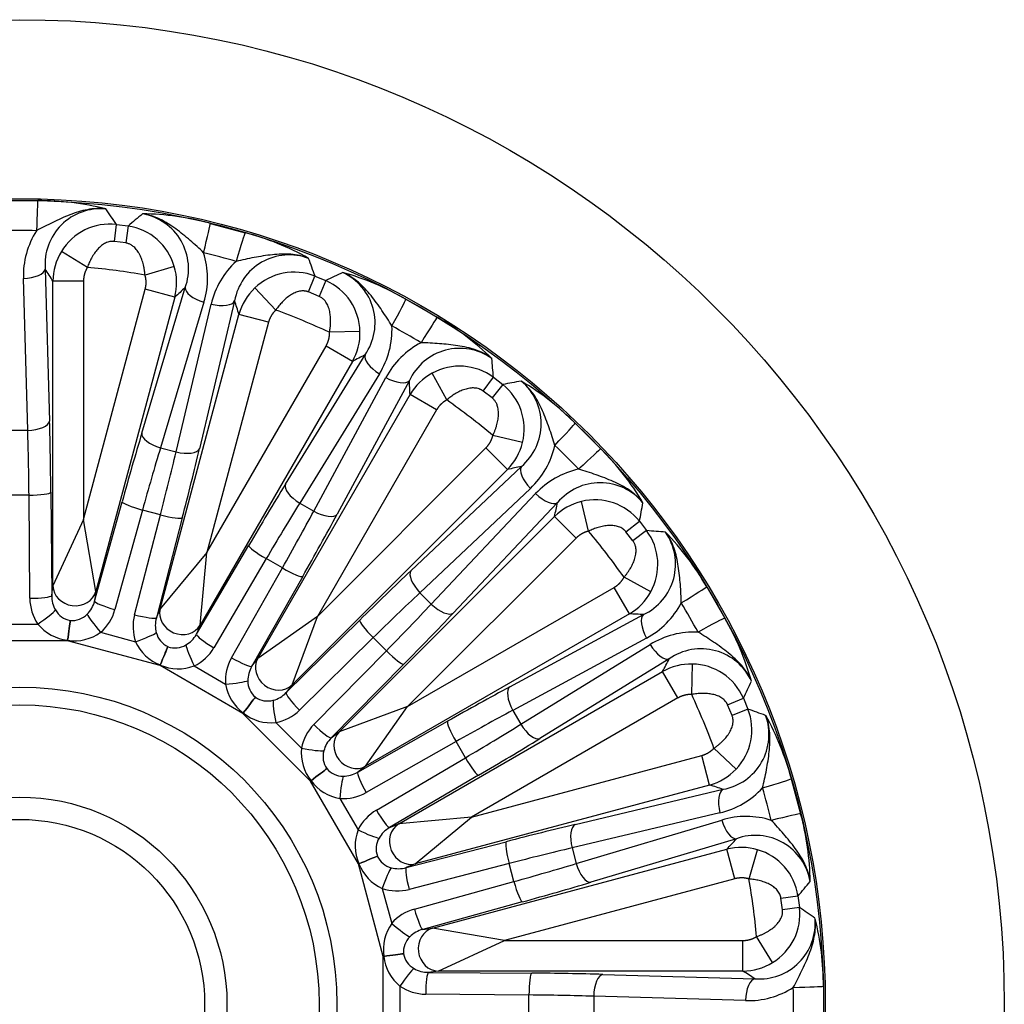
# Model space of a CAD drawing. Header units: millimetres. Extents: x 0 to 2285, y 0 to 1615.
# Tile 13 of 15: x 1617 to 1842, y 1082 to 1307. Entities that reach past the tile are written whole.
import ezdxf

# ---------------------------------------------------------------- set-up
doc = ezdxf.new("R2010")
doc.units = ezdxf.units.MM
doc.header["$LTSCALE"] = 7.692308
doc.layers.add('CAP450C', color=7, linetype='Continuous')
doc.layers.add('Default', color=7, linetype='Continuous')

# ---------------------------------------------------------------- blocks, each defined once
blk = doc.blocks.new('SE2')
at = {"layer": 'CAP450C', "color": 7, "linetype": 'Continuous'}
for p, q in [((1612.58, 1265.89), (1620.81, 1265.89)), ((1638.33, 1256.55), (1638.81, 1260.43)), ((1638.81, 1260.43), (1641.47, 1260.09)), ((1641.47, 1260.09), (1640.93, 1256.21)), ((1660.26, 1260.69), (1668.21, 1258.56)), ((1640.93, 1256.21), (1638.33, 1256.55)), ((1632.16, 1250.63), (1626.22, 1254.25)), ((1622.54, 1250.23), (1623.53, 1215.51)), ((1652.02, 1250.86), (1645.34, 1248.89)), ((1618.54, 1213.4), (1617.55, 1248.11)), ((1624.3, 1177.85), (1624.3, 1247.49)), ((1631.28, 1247.49), (1624.3, 1247.49)), ((1631.28, 1247.49), (1631.28, 1193.02)), ((1682.71, 1245.01), (1684.18, 1248.64)), ((1684.18, 1248.64), (1686.65, 1247.62)), ((1686.65, 1247.62), (1685.13, 1244.01)), ((1631.28, 1193.02), (1645.38, 1245.63)), ((1644.59, 1212.74), (1654.54, 1246.01)), ((1652.13, 1243.83), (1645.38, 1245.63)), ((1675.22, 1240.88), (1670.42, 1245.93)), ((1685.13, 1244.01), (1682.71, 1245.01)), ((1652.13, 1243.83), (1634.11, 1176.56)), ((1658.81, 1242.68), (1648.87, 1209.41)), ((1652.43, 1208.45), (1660.46, 1242.24)), ((1665.82, 1242.99), (1657.8, 1209.2)), ((1704.96, 1243.34), (1712.09, 1239.22)), ((1648.79, 1172.63), (1666.81, 1239.89)), ((1673.56, 1238.09), (1666.81, 1239.89)), ((1673.56, 1238.09), (1659.46, 1185.47)), ((1694.46, 1235.97), (1687.5, 1235.8)), ((1659.46, 1185.47), (1686.7, 1232.64)), ((1692.75, 1229.15), (1686.7, 1232.64)), ((1692.75, 1229.15), (1657.93, 1168.84)), ((1677.42, 1201.08), (1695.64, 1230.64)), ((1698.9, 1226.31), (1680.69, 1196.75)), ((1714.29, 1220.33), (1710.96, 1226.45)), ((1683.88, 1194.91), (1700.38, 1225.46)), ((1705.76, 1224.8), (1689.26, 1194.24)), ((1722.59, 1222.38), (1724.95, 1225.51)), ((1724.95, 1225.51), (1727.07, 1223.87)), ((1724.67, 1220.79), (1722.59, 1222.38)), ((1727.07, 1223.87), (1724.67, 1220.79)), ((1671.09, 1161.24), (1705.91, 1221.55)), ((1711.96, 1218.06), (1705.91, 1221.55)), ((1711.96, 1218.06), (1684.72, 1170.88)), ((1743.65, 1215.01), (1749.47, 1209.19)), ((1614.86, 1213.4), (1618.54, 1213.4)), ((1731.6, 1210.6), (1724.84, 1212.24)), ((1648.87, 1209.41), (1652.43, 1208.45)), ((1684.72, 1170.88), (1723.24, 1209.4)), ((1728.18, 1204.46), (1723.24, 1209.4)), ((1728.18, 1204.46), (1678.94, 1155.22)), ((1706.11, 1181.31), (1731.36, 1205.15)), ((1733.39, 1200.13), (1708.15, 1176.29)), ((1618.83, 1198.6), (1614.57, 1198.6)), ((1619.02, 1175.01), (1618.83, 1198.6)), ((1623.82, 1199.23), (1624.01, 1175.64)), ((1633.82, 1174.35), (1640.1, 1197.09)), ((1710.75, 1173.68), (1734.6, 1198.93)), ((1746.71, 1190.37), (1745.07, 1197.14)), ((1644.76, 1195.18), (1638.47, 1172.44)), ((1648.88, 1194.08), (1644.76, 1195.18)), ((1680.69, 1196.75), (1683.88, 1194.91)), ((1739.62, 1196.89), (1715.78, 1171.65)), ((1631.28, 1193.02), (1624.3, 1177.85)), ((1634.11, 1176.56), (1631.28, 1193.02)), ((1642.95, 1171.24), (1648.88, 1194.08)), ((1653.86, 1193.4), (1647.93, 1170.57)), ((1689.69, 1144.47), (1738.93, 1193.72)), ((1743.87, 1188.78), (1738.93, 1193.72)), ((1755.25, 1190.2), (1758.34, 1192.61)), ((1758.34, 1192.61), (1759.97, 1190.48)), ((1759.97, 1190.48), (1756.85, 1188.12)), ((1743.87, 1188.78), (1705.35, 1150.26)), ((1756.85, 1188.12), (1755.25, 1190.2)), ((1657.08, 1166.78), (1669.03, 1187.12)), ((1659.46, 1185.47), (1648.79, 1172.63)), ((1657.93, 1168.84), (1659.46, 1185.47)), ((1673.04, 1184.07), (1661.08, 1163.73)), ((1676.73, 1181.94), (1673.04, 1184.07)), ((1665.09, 1161.42), (1676.73, 1181.94)), ((1681.37, 1180), (1669.73, 1159.47)), ((1760.91, 1176.49), (1754.8, 1179.82)), ((1624.01, 1175.64), (1624.3, 1177.85)), ((1705.35, 1150.26), (1752.52, 1177.49)), ((1756.02, 1171.44), (1752.52, 1177.49)), ((1773.69, 1177.62), (1777.8, 1170.5)), ((1634.11, 1176.56), (1633.82, 1174.35)), ((1708.15, 1176.29), (1710.75, 1173.68)), ((1647.93, 1170.57), (1648.79, 1172.63)), ((1684.72, 1170.88), (1671.09, 1161.24)), ((1677.58, 1153.45), (1694.39, 1170)), ((1678.94, 1155.22), (1684.72, 1170.88)), ((1756.02, 1171.44), (1695.71, 1136.62)), ((1728.71, 1154.79), (1759.26, 1171.29)), ((1612.56, 1169.13), (1620.84, 1169.13)), ((1628.24, 1169.94), (1628.25, 1169.94)), ((1657.93, 1168.84), (1657.08, 1166.78)), ((1635.19, 1167.24), (1643.19, 1165.1)), ((1697.47, 1166.02), (1680.66, 1149.47)), ((1700.49, 1163.01), (1697.47, 1166.02)), ((1759.93, 1165.91), (1729.37, 1149.41)), ((1627.64, 1165.32), (1605.76, 1165.32)), ((1627.64, 1165.32), (1627.65, 1165.44)), ((1627.66, 1165.44), (1627.64, 1165.32)), ((1648.77, 1159.66), (1627.64, 1165.32)), ((1627.66, 1165.44), (1627.65, 1165.44)), ((1650.55, 1163.97), (1650.56, 1163.96)), ((1731.21, 1146.22), (1760.78, 1164.44)), ((1669.73, 1159.47), (1671.09, 1161.24)), ((1683.94, 1146.2), (1700.49, 1163.01)), ((1765.11, 1161.17), (1735.54, 1142.96)), ((1648.77, 1159.66), (1648.81, 1159.77)), ((1648.82, 1159.76), (1648.77, 1159.66)), ((1667.72, 1148.72), (1648.77, 1159.66)), ((1648.82, 1159.76), (1648.81, 1159.77)), ((1656.56, 1159.56), (1663.74, 1155.41)), ((1704.47, 1159.93), (1687.91, 1143.12)), ((1770.26, 1153.04), (1770.43, 1160)), ((1703.31, 1123.46), (1763.62, 1158.28)), ((1767.11, 1152.23), (1763.62, 1158.28)), ((1678.94, 1155.22), (1677.58, 1153.45)), ((1670.55, 1152.42), (1670.56, 1152.42)), ((1767.11, 1152.23), (1719.93, 1124.99)), ((1778.47, 1150.66), (1782.08, 1152.19)), ((1782.08, 1152.19), (1783.11, 1149.71)), ((1705.35, 1150.26), (1689.69, 1144.47)), ((1695.71, 1136.62), (1705.35, 1150.26)), ((1779.48, 1148.24), (1778.47, 1150.66)), ((1667.72, 1148.72), (1667.78, 1148.82)), ((1667.79, 1148.81), (1667.72, 1148.72)), ((1683.19, 1133.25), (1667.72, 1148.72)), ((1667.79, 1148.81), (1667.78, 1148.82)), ((1729.37, 1149.41), (1731.21, 1146.22)), ((1783.11, 1149.71), (1779.48, 1148.24)), ((1675.21, 1146.61), (1681.07, 1140.75)), ((1693.94, 1135.26), (1714.46, 1146.9)), ((1687.91, 1143.12), (1689.69, 1144.47)), ((1716.41, 1142.26), (1695.88, 1130.63)), ((1718.54, 1138.57), (1716.41, 1142.26)), ((1780.39, 1135.95), (1775.35, 1140.75)), ((1698.2, 1126.61), (1718.54, 1138.57)), ((1719.93, 1124.99), (1772.55, 1139.09)), ((1774.36, 1132.34), (1772.55, 1139.09)), ((1695.71, 1136.62), (1693.94, 1135.26)), ((1686.88, 1136.09), (1686.89, 1136.09)), ((1721.58, 1134.57), (1701.24, 1122.61)), ((1683.19, 1133.25), (1683.28, 1133.33)), ((1683.28, 1133.32), (1683.19, 1133.25)), ((1694.13, 1114.31), (1683.19, 1133.25)), ((1683.28, 1133.32), (1683.28, 1133.33)), ((1774.36, 1132.34), (1707.1, 1114.32)), ((1793.03, 1133.74), (1795.16, 1125.79)), ((1743.67, 1123.33), (1777.46, 1131.36)), ((1689.88, 1129.27), (1694.03, 1122.09)), ((1776.71, 1125.99), (1742.92, 1117.96)), ((1701.24, 1122.61), (1703.31, 1123.46)), ((1719.93, 1124.99), (1703.31, 1123.46)), ((1707.1, 1114.32), (1719.93, 1124.99)), ((1743.87, 1114.4), (1777.15, 1124.34)), ((1705.03, 1113.47), (1727.87, 1119.39)), ((1780.48, 1120.07), (1747.21, 1110.13)), ((1698.43, 1116.09), (1698.43, 1116.08)), ((1711.03, 1099.64), (1778.29, 1117.67)), ((1742.92, 1117.96), (1743.87, 1114.4)), ((1780.1, 1110.92), (1778.29, 1117.67)), ((1783.36, 1110.88), (1785.32, 1117.56)), ((1694.13, 1114.31), (1694.23, 1114.35)), ((1694.23, 1114.34), (1694.13, 1114.31)), ((1699.79, 1093.17), (1694.13, 1114.31)), ((1694.23, 1114.34), (1694.23, 1114.35)), ((1707.1, 1114.32), (1705.03, 1113.47)), ((1728.55, 1114.41), (1705.71, 1108.48)), ((1729.65, 1110.29), (1728.55, 1114.41)), ((1706.91, 1104.01), (1729.65, 1110.29)), ((1780.1, 1110.92), (1727.48, 1096.82)), ((1699.56, 1108.73), (1701.71, 1100.72)), ((1731.56, 1105.64), (1708.81, 1099.35)), ((1790.67, 1106.46), (1794.55, 1107)), ((1791.01, 1103.86), (1790.67, 1106.46)), ((1794.55, 1107), (1794.9, 1104.34)), ((1794.9, 1104.34), (1791.01, 1103.86)), ((1708.81, 1099.35), (1711.03, 1099.64)), ((1727.48, 1096.82), (1711.03, 1099.64)), ((1712.32, 1089.83), (1727.48, 1096.82)), ((1727.48, 1096.82), (1781.96, 1096.82)), ((1781.96, 1089.83), (1781.96, 1096.82)), ((1788.72, 1091.76), (1785.09, 1097.7)), ((1704.41, 1093.78), (1704.41, 1093.78)), ((1699.79, 1093.17), (1699.9, 1093.19)), ((1699.9, 1093.18), (1699.79, 1093.17)), ((1699.79, 1071.29), (1699.79, 1093.17)), ((1699.9, 1093.18), (1699.9, 1093.19)), ((1712.32, 1089.83), (1710.11, 1089.54)), ((1710.11, 1089.54), (1733.7, 1089.36)), ((1781.96, 1089.83), (1712.32, 1089.83)), ((1749.98, 1089.07), (1784.69, 1088.08)), ((1703.59, 1086.38), (1703.59, 1078.09)), ((1733.06, 1084.36), (1709.47, 1084.55)), ((1800.35, 1086.35), (1800.35, 1078.12)), ((1733.06, 1080.1), (1733.06, 1084.36)), ((1747.87, 1084.08), (1747.87, 1080.39)), ((1782.58, 1083.09), (1747.87, 1084.08))]:
    blk.add_line(p, q, dxfattribs=at)
for radius in [225, 184.1, 183.72, 72.5, 68.42, 47.36, 42.26]:
    blk.add_circle((1616.7, 1082.23), radius, dxfattribs=at)
for centre, radius, start, end in [((1621.13, 1204.41), 61.48, 75.6677, 90.294), ((1635.17, 1251.35), 12.68, 84.6913, 185.0656), ((872.9, 730.28), 931.5, 34.6907, 34.95584), ((2244.04, 549.79), 931.46, 130.04415, 130.30931), ((1642.56, 1250.33), 12.73, 340.2104, 80.0327), ((1644.04, 1201.4), 61.48, 74.706, 89.3323), ((1637.32, 1247.56), 12.96, 83.4078, 148.8918), ((1639.56, 1247.25), 12.97, 16.1316, 81.5688), ((1616.7, 1094.32), 164.73, 88.6619, 91.3381), ((1636.55, 1248.75), 19.01, 147.3417, 181.9231), ((1652.6, 1199.1), 61.48, 60.6677, 75.294), ((1637.3, 1247.45), 13, 148.4328, 179.8179), ((1640.62, 1248.21), 19.01, 343.0769, 17.6583), ((1619.83, 1093.91), 164.73, 73.6619, 76.3381), ((1678.31, 1240.8), 12.68, 69.6913, 170.0656), ((1678.97, 1237.94), 19.01, 132.3417, 166.9231), ((807.19, 934.79), 931.46, 19.69069, 19.95585), ((979.58, 835.78), 764.96, 32.56224, 32.8057), ((1616.7, 1082.23), 169.1, 80.2472, 84.7528), ((1639.57, 1247.15), 13, 345.1821, 16.5672), ((1679.41, 1236.59), 12.96, 68.4078, 133.8918), ((2084.85, 405.57), 931.46, 115.04415, 115.30931), ((1685.18, 1237.91), 12.73, 325.2104, 65.0327), ((1673.95, 1190.26), 61.48, 59.706, 74.3323), ((1681.49, 1235.71), 12.97, 1.1316, 66.5688), ((2168.32, 679.28), 764.96, 132.1943, 132.43776), ((1679.36, 1236.49), 13, 133.4328, 164.8179), ((937.51, 1009.07), 764.96, 17.56224, 17.8057), ((1616.7, 1082.23), 169.1, 65.2472, 69.7528), ((1681.63, 1185.83), 61.48, 45.6677, 60.294), ((1681.47, 1235.61), 13, 330.1821, 1.5672), ((1682.77, 1236.37), 19.01, 328.0769, 2.6583), ((1622.74, 1092.7), 164.73, 58.6619, 61.3381), ((1717.15, 1216.51), 19.01, 117.3417, 151.9231), ((1717.26, 1219.45), 12.68, 54.6913, 155.0656), ((2045.23, 550.24), 764.96, 117.1943, 117.43776), ((796.61, 1149.33), 931.46, 4.69069, 4.95585), ((1717.14, 1215.02), 13, 118.4328, 149.8179), ((1717.22, 1215.1), 12.96, 53.4078, 118.8918), ((941.71, 1187.35), 764.96, 2.56224, 2.8057), ((1893.78, 307.41), 931.5, 100.04416, 100.3093), ((1723.14, 1214.88), 12.73, 310.2104, 50.0327), ((1699.96, 1171.76), 61.48, 44.706, 59.3323), ((1719.01, 1213.71), 12.97, 346.1316, 51.5688), ((1616.7, 1082.23), 169.1, 50.2472, 54.7528), ((1718.96, 1213.62), 13, 315.1821, 346.5672), ((1720.41, 1214.02), 19.01, 313.0769, 347.6583), ((1625.25, 1090.78), 164.73, 43.6619, 46.3381), ((1706.23, 1165.49), 61.48, 30.6677, 45.294), ((1892.94, 457.45), 764.96, 102.1943, 102.43776), ((1748.48, 1185.94), 19.01, 102.3417, 136.9231), ((1749.34, 1188.75), 12.68, 39.6913, 140.0656), ((1748.09, 1184.49), 13, 103.4328, 134.8179), ((1748.18, 1184.55), 12.96, 38.4078, 103.8918), ((991.92, 1358.47), 764.96, 347.56224, 347.8057), ((841.92, 1359.3), 931.46, 349.69069, 349.95585), ((1616.7, 1082.23), 169.1, 35.2472, 39.7528), ((1683.8, 262.1), 931.5, 85.04416, 85.3093), ((1749.55, 1182.75), 12.97, 331.1316, 36.5688), ((1753.84, 1182.81), 12.73, 295.2104, 35.0327), ((1720.29, 1147.16), 61.48, 29.706, 44.3323), ((1749.48, 1182.68), 13, 300.1821, 331.5672), ((1629.06, 1174.66), 4.78, 208.889, 260.1517), ((1750.98, 1182.68), 19.01, 298.0769, 332.6583), ((1627.17, 1088.28), 164.73, 28.6619, 31.3381), ((1628.66, 1174.75), 4.83, 265.1001, 315.8591), ((1721.82, 407.25), 764.96, 87.1943, 87.43776), ((1724.72, 1139.49), 61.48, 15.6677, 30.294), ((1628.76, 1175.6), 10.22, 219.2713, 263.7625), ((1629.23, 1175.5), 10.19, 261.1507, 305.8155), ((1652.56, 1168.31), 4.78, 193.889, 245.1517), ((1770.83, 1148.3), 19.01, 87.3417, 121.9231), ((1652.51, 1169.3), 10.22, 204.2713, 248.7625), ((1652.2, 1168.5), 4.83, 250.1001, 300.8591), ((1772.39, 1150.79), 12.68, 24.6913, 125.0656), ((1084.71, 1510.76), 764.96, 332.56224, 332.8057), ((1652.94, 1169.08), 10.19, 246.1507, 290.8155), ((1770.08, 1147), 13, 88.4328, 119.8179), ((1770.18, 1147.04), 12.96, 23.4078, 88.8918), ((1673.83, 1157.06), 10.22, 189.2713, 233.7625), ((1673.62, 1156.09), 4.78, 178.889, 230.1517), ((940.03, 1550.39), 931.46, 334.69069, 334.95585), ((1673.32, 1156.38), 4.83, 235.1001, 285.8591), ((1616.7, 1082.23), 169.1, 20.2472, 24.7528), ((1674.18, 1156.74), 10.19, 231.1507, 275.8155), ((1775.2, 1143.89), 12.73, 280.2104, 20.0327), ((1771.04, 1144.94), 12.97, 316.1316, 21.5688), ((1469.24, 272.68), 931.5, 70.04416, 70.3093), ((1733.57, 1118.13), 61.48, 14.706, 29.3323), ((1691.25, 1139.73), 10.22, 174.2713, 218.7625), ((1690.79, 1138.85), 4.78, 163.889, 215.1517), ((1690.58, 1139.2), 4.83, 220.1001, 270.8591), ((1770.96, 1144.89), 13, 285.1821, 316.5672), ((1691.51, 1139.33), 10.19, 216.1507, 260.8155), ((1543.54, 403.04), 764.96, 72.1943, 72.43776), ((1772.4, 1144.51), 19.01, 283.0769, 317.6583), ((1628.37, 1085.36), 164.73, 13.6619, 16.3381), ((1782.68, 1106.16), 19.01, 72.3417, 106.9231), ((1735.86, 1109.58), 61.48, 0.6677, 15.294), ((1703.59, 1118.47), 10.22, 159.2713, 203.7625), ((1784.83, 1108.16), 12.68, 9.6913, 110.0656), ((1702.92, 1117.74), 4.78, 148.889, 200.1517), ((1213.74, 1633.85), 764.96, 317.56224, 317.8057), ((1702.8, 1118.13), 4.83, 205.1001, 255.8591), ((1781.62, 1105.1), 13, 73.4328, 104.8179), ((1781.73, 1105.1), 12.96, 8.4078, 73.8918), ((1703.73, 1118.02), 10.19, 201.1507, 245.8155), ((1616.7, 1082.23), 169.1, 5.2472, 9.7528), ((1084.26, 1709.57), 931.46, 319.69069, 319.95585), ((1782.01, 1102.86), 12.97, 301.1316, 6.5688), ((1264.74, 338.43), 931.5, 55.04416, 55.3093), ((1710.01, 1094.75), 10.22, 144.2713, 188.7625), ((1785.76, 1100.76), 12.73, 265.2104, 5.0327), ((1738.88, 1086.66), 61.48, 359.706, 14.3323), ((1709.17, 1094.21), 4.78, 133.889, 185.1517), ((1709.16, 1094.62), 4.83, 190.1001, 240.8591), ((1710.03, 1094.27), 10.19, 186.1507, 230.8155), ((1781.92, 1102.83), 13, 270.1821, 301.5672), ((1370.24, 445.12), 764.96, 57.1943, 57.43776), ((1783.22, 1102.09), 19.01, 268.0769, 302.6583), ((1628.79, 1082.23), 164.73, 358.6619, 1.3381)]:
    blk.add_arc(centre, radius, start, end, dxfattribs=at)
for centre, major_axis, ratio, start_param, end_param in [((1620.55, 1253.93), (0.28, 12), 0.010897, 0.087272, 1.134296), ((1657.42, 1249.08), (2.83, 11.66), 0.010897, -1.134296, -0.087272), ((1664.86, 1247.09), (3.38, 11.52), 0.010897, 0.087272, 1.134296), ((1617.55, 1250.23), (-5, -0.14), 0.422744, 1.558731, 3.074178), ((1659.36, 1244.72), (4.79, -1.43), 0.422744, 3.209008, 4.724455), ((1661, 1244.28), (-4.86, 1.16), 0.422744, 1.558731, 3.074178), ((1699.22, 1232.85), (5.76, 10.53), 0.010897, -1.134296, -0.087272), ((1705.88, 1229.01), (6.24, 10.25), 0.010897, 0.087272, 1.134296), ((1699.96, 1228.15), (4.26, -2.62), 0.422744, 3.209008, 4.724455), ((1701.43, 1227.29), (-4.4, 2.38), 0.422744, 1.558731, 3.074178), ((1618.54, 1215.51), (-5, -0.14), 0.422744, 1.558731, 3.074178), ((1620.48, 1192.26), (0, 55), 0.061163, -1.443609, -1.134169), ((1735.39, 1206.36), (8.28, 8.68), 0.010897, -1.134296, -0.087272), ((1615.49, 1192.26), (0, 50), 0.067279, -1.443609, -1.134169), ((1641.52, 1189.49), (14.24, 53.13), 0.061163, 1.134169, 1.443609), ((1649.42, 1211.45), (4.79, -1.43), 0.422744, 3.209008, 4.724455), ((1646.34, 1188.2), (12.94, 48.3), 0.067279, 1.134169, 1.443609), ((1644.01, 1188.82), (12.94, 48.3), 0.067279, -1.443609, -1.134169), ((1652.98, 1210.5), (-4.86, 1.16), 0.422744, 1.558731, 3.074178), ((1648.83, 1187.53), (14.24, 53.13), 0.061163, -1.443609, -1.134169), ((1740.83, 1200.92), (8.68, 8.28), 0.010897, 0.087272, 1.134296), ((1734.89, 1201.63), (3.43, -3.63), 0.422744, 3.209008, 4.724455), ((1668.43, 1179.41), (27.5, 47.63), 0.061163, 1.134169, 1.443609), ((1681.74, 1198.58), (4.26, -2.62), 0.422744, 3.209008, 4.724455), ((1618.83, 1199.23), (-5, -0.04), 0.126841, 1.569804, 3.080008), ((1644.92, 1195.8), (4.82, -1.33), 0.126841, 3.203177, 4.713381), ((1736.09, 1200.42), (-3.63, 3.43), 0.422744, 1.558731, 3.074178), ((1672.75, 1176.91), (25, 43.3), 0.067279, 1.134169, 1.443609), ((1670.67, 1178.12), (25, 43.3), 0.067279, -1.443609, -1.134169), ((1684.94, 1196.74), (-4.4, 2.38), 0.422744, 1.558731, 3.074178), ((1649.04, 1194.69), (-4.84, 1.26), 0.126841, 1.569804, 3.080008), ((1674.99, 1175.62), (27.5, 47.63), 0.061163, -1.443609, -1.134169), ((1673.35, 1184.62), (4.31, -2.53), 0.126841, 3.203177, 4.713381), ((1677.04, 1182.49), (-4.35, 2.47), 0.126841, 1.569804, 3.080008), ((1691.82, 1162.71), (38.89, 38.89), 0.061163, 1.134169, 1.443609), ((1709.64, 1177.78), (3.43, -3.63), 0.422744, 3.209008, 4.724455), ((1629.29, 1177.85), (4.96, -0.65), 0.905516, 3.28597, 6.138808), ((1763.47, 1171.42), (10.25, 6.24), 0.010897, -1.134296, -0.087272), ((1619.02, 1175.64), (-5, -0.04), 0.126841, 1.569804, 3.080008), ((1629.03, 1175.27), (-2.23, -10.19), 0.958713, 4.944743, 5.550513), ((1629.03, 1175.91), (-0.99, -5.81), 0.84748, 4.901234, 5.507005), ((1695.35, 1159.18), (35.36, 35.36), 0.067279, 1.134169, 1.443609), ((1620.84, 1169.76), (-4.12, -2.83), 0.104827, 1.498918, 2.846451), ((1629.03, 1175.91), (-0.55, -5.87), 0.84748, 0.77618, 1.381951), ((1638.64, 1173.06), (4.82, -1.33), 0.126841, 3.203177, 4.713381), ((1628.87, 1175.29), (-0.49, -10.42), 0.958713, 0.732672, 1.338443), ((1653.61, 1171.34), (4.62, -1.91), 0.905516, 3.28597, 6.138808), ((1693.64, 1160.88), (35.36, 35.36), 0.067279, -1.443609, -1.134169), ((1712.25, 1175.17), (-3.63, 3.43), 0.422744, 1.558731, 3.074178), ((1635.35, 1167.85), (3.25, -3.8), 0.104827, 3.436735, 4.784267), ((1652.69, 1168.91), (-4.79, -9.26), 0.958713, 4.944743, 5.550513), ((1643.11, 1171.86), (-4.84, 1.26), 0.126841, 1.569804, 3.080008), ((1652.86, 1169.52), (-2.46, -5.36), 0.84748, 4.901234, 5.507005), ((1697.92, 1166.47), (3.51, -3.56), 0.126841, 3.203177, 4.713381), ((1697.17, 1157.35), (38.89, 38.89), 0.061163, -1.443609, -1.134169), ((1761.76, 1166.97), (2.38, -4.4), 0.422744, 3.209008, 4.724455), ((1767.32, 1164.75), (10.53, 5.76), 0.010897, 0.087272, 1.134296), ((1627.65, 1165.46), (-0.66, -4.96), 0.000496, 1.567049, 2.703391), ((1627.66, 1165.45), (-0.65, -4.96), 0.000496, 3.579794, 4.716136), ((1643.36, 1165.71), (-4.71, -1.67), 0.104827, 1.498918, 2.846451), ((1652.86, 1169.52), (-2.05, -5.53), 0.84748, 0.77618, 1.381951), ((1661.4, 1164.28), (4.31, -2.53), 0.126841, 3.203177, 4.713381), ((1648.81, 1159.79), (-1.92, -4.62), 0.000496, 1.567049, 2.703391), ((1648.83, 1159.78), (-1.91, -4.62), 0.000496, 3.579794, 4.716136), ((1656.88, 1160.11), (2.15, -4.51), 0.104827, 3.436735, 4.784267), ((1652.54, 1168.97), (-3.16, -9.94), 0.958713, 0.732672, 1.338443), ((1762.61, 1165.49), (-2.62, 4.26), 0.422744, 1.558731, 3.074178), ((1673.9, 1156.64), (-7.02, -7.71), 0.958713, 4.944743, 5.550513), ((1665.41, 1161.97), (-4.35, 2.47), 0.126841, 1.569804, 3.080008), ((1675.41, 1158.75), (3.97, -3.04), 0.905516, 3.28597, 6.138808), ((1700.94, 1163.46), (-3.56, 3.51), 0.126841, 1.569804, 3.080008), ((1674.22, 1157.19), (-3.76, -4.54), 0.84748, 4.901234, 5.507005), ((1664.05, 1155.96), (-4.98, -0.39), 0.104827, 1.498918, 2.846451), ((1710.09, 1140.52), (47.63, 27.5), 0.061163, 1.134169, 1.443609), ((1731.2, 1150.47), (2.38, -4.4), 0.422744, 3.209008, 4.724455), ((1667.79, 1148.83), (-3.05, -3.96), 0.000496, 1.567049, 2.703391), ((1667.8, 1148.82), (-3.04, -3.97), 0.000496, 3.579794, 4.716136), ((1674.22, 1157.19), (-3.41, -4.81), 0.84748, 0.77618, 1.381951), ((1681.11, 1149.92), (3.51, -3.56), 0.126841, 3.203177, 4.713381), ((1675.66, 1147.06), (0.91, -4.92), 0.104827, 3.436735, 4.784267), ((1673.77, 1156.74), (-5.63, -8.78), 0.958713, 0.732672, 1.338443), ((1712.58, 1136.2), (43.3, 25), 0.067279, 1.134169, 1.443609), ((1691.21, 1139.3), (-8.78, -5.63), 0.958713, 4.944743, 5.550513), ((1684.39, 1146.64), (-3.56, 3.51), 0.126841, 1.569804, 3.080008), ((1716.96, 1142.58), (2.47, -4.35), 0.126841, 3.203177, 4.713381), ((1711.38, 1138.29), (43.3, 25), 0.067279, -1.443609, -1.134169), ((1733.05, 1147.28), (-2.62, 4.26), 0.422744, 1.558731, 3.074178), ((1691.66, 1139.75), (-4.81, -3.41), 0.84748, 4.901234, 5.507005), ((1693.22, 1140.95), (3.04, -3.97), 0.905516, 3.28597, 6.138808), ((1713.87, 1133.97), (47.63, 27.5), 0.061163, -1.443609, -1.134169), ((1681.52, 1141.2), (-4.92, 0.91), 0.104827, 1.498918, 2.846451), ((1719.09, 1138.89), (-2.53, 4.31), 0.126841, 1.569804, 3.080008), ((1683.3, 1133.33), (-3.96, -3.05), 0.000496, 3.579794, 4.716136), ((1683.29, 1133.34), (-3.97, -3.04), 0.000496, 1.567049, 2.703391), ((1690.43, 1129.59), (-0.39, -4.98), 0.104827, 3.436735, 4.784267), ((1691.66, 1139.75), (-4.54, -3.76), 0.84748, 0.77618, 1.381951), ((1696.43, 1130.94), (2.47, -4.35), 0.126841, 3.203177, 4.713381), ((1781.55, 1130.39), (11.52, 3.38), 0.010897, -1.134296, -0.087272), ((1691.11, 1139.43), (-7.71, -7.02), 0.958713, 0.732672, 1.338443), ((1778.75, 1126.54), (1.16, -4.86), 0.422744, 3.209008, 4.724455), ((1703.44, 1118.07), (-9.94, -3.16), 0.958713, 4.944743, 5.550513), ((1698.75, 1126.93), (-2.53, 4.31), 0.126841, 1.569804, 3.080008), ((1783.55, 1122.96), (11.66, 2.83), 0.010897, 0.087272, 1.134296), ((1705.8, 1119.14), (1.91, -4.62), 0.905516, 3.28597, 6.138808), ((1721.99, 1114.37), (53.13, 14.24), 0.061163, 1.134169, 1.443609), ((1744.96, 1118.51), (1.16, -4.86), 0.422744, 3.209008, 4.724455), ((1779.19, 1124.89), (-1.43, 4.79), 0.422744, 1.558731, 3.074178), ((1694.57, 1122.41), (-4.51, 2.15), 0.104827, 1.498918, 2.846451), ((1703.99, 1118.39), (-5.53, -2.05), 0.84748, 4.901234, 5.507005), ((1729.16, 1114.57), (1.26, -4.84), 0.126841, 3.203177, 4.713381), ((1694.25, 1114.36), (-4.62, -1.91), 0.000496, 1.567049, 2.703391), ((1694.25, 1114.35), (-4.62, -1.92), 0.000496, 3.579794, 4.716136), ((1723.29, 1109.55), (48.3, 12.94), 0.067279, 1.134169, 1.443609), ((1722.66, 1111.87), (48.3, 12.94), 0.067279, -1.443609, -1.134169), ((1745.92, 1114.95), (-1.43, 4.79), 0.422744, 1.558731, 3.074178), ((1700.17, 1108.89), (-1.67, -4.71), 0.104827, 3.436735, 4.784267), ((1703.99, 1118.39), (-5.36, -2.46), 0.84748, 0.77618, 1.381951), ((1706.32, 1108.65), (1.26, -4.84), 0.126841, 3.203177, 4.713381), ((1730.26, 1110.46), (-1.33, 4.82), 0.126841, 1.569804, 3.080008), ((1723.95, 1107.05), (53.13, 14.24), 0.061163, -1.443609, -1.134169), ((1703.38, 1118.23), (-9.26, -4.79), 0.958713, 0.732672, 1.338443), ((1709.76, 1094.4), (-10.42, -0.49), 0.958713, 4.944743, 5.550513), ((1707.52, 1104.17), (-1.33, 4.82), 0.126841, 1.569804, 3.080008), ((1702.32, 1100.88), (-3.8, 3.25), 0.104827, 1.498918, 2.846451), ((1710.37, 1094.57), (-5.87, -0.55), 0.84748, 4.901234, 5.507005), ((1712.32, 1094.82), (0.65, -4.96), 0.905516, 3.28597, 6.138808), ((1699.92, 1093.18), (-4.96, -0.66), 0.000496, 3.579794, 4.716136), ((1699.92, 1093.2), (-4.96, -0.65), 0.000496, 1.567049, 2.703391), ((1704.23, 1086.38), (-2.83, -4.12), 0.104827, 3.436735, 4.784267), ((1710.37, 1094.57), (-5.81, -0.99), 0.84748, 0.77618, 1.381951), ((1710.11, 1084.55), (-0.04, -5), 0.126841, 3.203177, 4.713381), ((1733.7, 1084.36), (-0.04, -5), 0.126841, 3.203177, 4.713381), ((1726.72, 1086.02), (55, 0), 0.061163, 1.134169, 1.443609), ((1749.98, 1084.08), (-0.14, -5), 0.422744, 3.209008, 4.724455), ((1784.69, 1083.09), (-0.14, -5), 0.422744, 3.209008, 4.724455), ((1709.74, 1094.57), (-10.19, -2.23), 0.958713, 0.732672, 1.338443), ((1788.4, 1086.08), (12, 0.28), 0.010897, -1.134296, -0.087272), ((1726.72, 1081.03), (50, 0), 0.067279, 1.134169, 1.443609)]:
    blk.add_ellipse(centre, major_axis=major_axis, ratio=ratio, start_param=start_param, end_param=end_param, dxfattribs=at)
for points, degree, knots in [([(1636.35, 1263.97), (1634.97, 1264.14), (1633.55, 1264.08), (1630.78, 1263.56), (1629.44, 1263.13), (1626.82, 1262.11), (1625.54, 1261.53), (1623, 1260.32), (1621.75, 1259.68), (1620.55, 1259.01)], 3, [0, 0, 0, 0, 0.25, 0.25, 0.5, 0.5, 0.75, 0.75, 1, 1, 1, 1]), ([(1658.74, 1253.98), (1657.75, 1254.94), (1656.71, 1255.88), (1654.57, 1257.71), (1653.48, 1258.6), (1651.21, 1260.26), (1650.03, 1261.03), (1647.49, 1262.24), (1646.13, 1262.67), (1644.76, 1262.87)], 3, [0, 0, 0, 0, 0.25, 0.25, 0.5, 0.5, 0.75, 0.75, 1, 1, 1, 1]), ([(1638.33, 1256.55), (1638.27, 1256.55), (1638.16, 1256.57), (1637.99, 1256.57), (1637.82, 1256.57), (1637.65, 1256.56), (1637.48, 1256.54), (1637.19, 1256.5), (1636.8, 1256.39), (1636.14, 1256.12), (1635.34, 1255.6), (1634.51, 1254.8), (1633.75, 1253.84), (1633.23, 1252.97), (1632.85, 1252.25), (1632.61, 1251.73), (1632.37, 1251.19), (1632.23, 1250.81), (1632.16, 1250.63)], 3, [0, 0, 0, 0, 0.018086, 0.036211, 0.054434, 0.072811, 0.091398, 0.110248, 0.166332, 0.225503, 0.344759, 0.479305, 0.608891, 0.747955, 0.809447, 0.871894, 0.935385, 1, 1, 1, 1]), ([(1645.34, 1248.89), (1645.33, 1249), (1645.31, 1249.23), (1645.27, 1249.57), (1645.23, 1249.91), (1645.17, 1250.24), (1645.12, 1250.56), (1645.05, 1250.88), (1644.91, 1251.51), (1644.64, 1252.4), (1644.25, 1253.34), (1643.86, 1254.03), (1643.53, 1254.52), (1643.18, 1254.95), (1642.83, 1255.29), (1642.51, 1255.55), (1642.21, 1255.75), (1641.9, 1255.92), (1641.58, 1256.05), (1641.26, 1256.15), (1641.04, 1256.19), (1640.93, 1256.21)], 3, [0, 0, 0, 0, 0.037056, 0.073733, 0.110048, 0.146014, 0.181649, 0.216967, 0.251987, 0.39001, 0.518721, 0.588101, 0.653228, 0.714542, 0.772562, 0.813726, 0.853096, 0.891012, 0.927855, 0.964038, 1, 1, 1, 1]), ([(1682.72, 1252.7), (1681.43, 1253.22), (1680.04, 1253.52), (1677.23, 1253.74), (1675.83, 1253.67), (1673.04, 1253.36), (1671.64, 1253.14), (1668.88, 1252.62), (1667.5, 1252.33), (1666.17, 1251.99)], 3, [0, 0, 0, 0, 0.25, 0.25, 0.5, 0.5, 0.75, 0.75, 1, 1, 1, 1]), ([(1632.16, 1250.63), (1631.73, 1249.91), (1631.5, 1249.1), (1631.28, 1248.31), (1631.28, 1247.49)], 2, [0, 0, 0, 0.5, 0.5, 1, 1, 1]), ([(1645.38, 1245.63), (1645.6, 1246.43), (1645.59, 1247.26), (1645.58, 1248.09), (1645.34, 1248.89)], 2, [0, 0, 0, 0.5, 0.5, 1, 1, 1]), ([(1701.76, 1237.25), (1701.05, 1238.43), (1700.29, 1239.61), (1698.69, 1241.93), (1697.87, 1243.08), (1696.11, 1245.26), (1695.17, 1246.31), (1693.03, 1248.14), (1691.83, 1248.9), (1690.55, 1249.45)], 3, [0, 0, 0, 0, 0.25, 0.25, 0.5, 0.5, 0.75, 0.75, 1, 1, 1, 1]), ([(1682.71, 1245.01), (1682.65, 1245.03), (1682.55, 1245.07), (1682.39, 1245.12), (1682.22, 1245.17), (1682.06, 1245.2), (1681.89, 1245.23), (1681.6, 1245.25), (1681.19, 1245.26), (1680.48, 1245.16), (1679.58, 1244.87), (1678.57, 1244.31), (1677.59, 1243.58), (1676.85, 1242.88), (1676.31, 1242.28), (1675.93, 1241.84), (1675.57, 1241.37), (1675.34, 1241.05), (1675.22, 1240.88)], 3, [0, 0, 0, 0, 0.018086, 0.036211, 0.054434, 0.072811, 0.091398, 0.110248, 0.166332, 0.225503, 0.344759, 0.479305, 0.608891, 0.747955, 0.809447, 0.871894, 0.935385, 1, 1, 1, 1]), ([(1687.5, 1235.8), (1687.52, 1235.91), (1687.56, 1236.14), (1687.61, 1236.47), (1687.65, 1236.81), (1687.69, 1237.14), (1687.71, 1237.47), (1687.73, 1237.8), (1687.76, 1238.44), (1687.73, 1239.37), (1687.59, 1240.38), (1687.4, 1241.15), (1687.21, 1241.7), (1686.98, 1242.21), (1686.73, 1242.63), (1686.48, 1242.97), (1686.25, 1243.24), (1685.99, 1243.48), (1685.72, 1243.69), (1685.43, 1243.87), (1685.23, 1243.96), (1685.13, 1244.01)], 3, [0, 0, 0, 0, 0.037056, 0.073733, 0.110048, 0.146014, 0.181649, 0.216967, 0.251987, 0.39001, 0.518721, 0.588101, 0.653228, 0.714542, 0.772562, 0.813726, 0.853096, 0.891012, 0.927855, 0.964038, 1, 1, 1, 1]), ([(1675.22, 1240.88), (1674.61, 1240.31), (1674.19, 1239.59), (1673.77, 1238.88), (1673.56, 1238.09)], 2, [0, 0, 0, 0.5, 0.5, 1, 1, 1]), ([(1686.7, 1232.64), (1687.11, 1233.36), (1687.32, 1234.16), (1687.52, 1234.96), (1687.5, 1235.8)], 2, [0, 0, 0, 0.5, 0.5, 1, 1, 1]), ([(1724.59, 1229.8), (1723.47, 1230.64), (1722.21, 1231.29), (1719.56, 1232.23), (1718.18, 1232.52), (1715.41, 1232.95), (1714.01, 1233.09), (1711.2, 1233.31), (1709.8, 1233.38), (1708.42, 1233.4)], 3, [0, 0, 0, 0, 0.25, 0.25, 0.5, 0.5, 0.75, 0.75, 1, 1, 1, 1]), ([(1738.98, 1209.95), (1738.6, 1211.28), (1738.17, 1212.61), (1737.23, 1215.27), (1736.73, 1216.59), (1735.6, 1219.16), (1734.96, 1220.41), (1733.37, 1222.73), (1732.41, 1223.78), (1731.32, 1224.64)], 3, [0, 0, 0, 0, 0.25, 0.25, 0.5, 0.5, 0.75, 0.75, 1, 1, 1, 1]), ([(1722.59, 1222.38), (1722.54, 1222.41), (1722.45, 1222.48), (1722.31, 1222.57), (1722.16, 1222.66), (1722.01, 1222.73), (1721.85, 1222.8), (1721.58, 1222.9), (1721.18, 1223.01), (1720.48, 1223.1), (1719.53, 1223.05), (1718.41, 1222.78), (1717.27, 1222.32), (1716.38, 1221.84), (1715.7, 1221.4), (1715.22, 1221.07), (1714.75, 1220.71), (1714.44, 1220.46), (1714.29, 1220.33)], 3, [0, 0, 0, 0, 0.018086, 0.036211, 0.054434, 0.072811, 0.091398, 0.110248, 0.166332, 0.225503, 0.344759, 0.479305, 0.608891, 0.747955, 0.809447, 0.871894, 0.935385, 1, 1, 1, 1]), ([(1714.29, 1220.33), (1713.55, 1219.93), (1712.96, 1219.35), (1712.37, 1218.77), (1711.96, 1218.06)], 2, [0, 0, 0, 0.5, 0.5, 1, 1, 1]), ([(1724.84, 1212.24), (1724.88, 1212.34), (1724.98, 1212.55), (1725.11, 1212.87), (1725.24, 1213.18), (1725.36, 1213.49), (1725.47, 1213.8), (1725.58, 1214.11), (1725.76, 1214.73), (1725.98, 1215.63), (1726.11, 1216.64), (1726.12, 1217.43), (1726.08, 1218.02), (1725.99, 1218.57), (1725.86, 1219.04), (1725.71, 1219.43), (1725.55, 1219.75), (1725.36, 1220.05), (1725.16, 1220.32), (1724.92, 1220.57), (1724.75, 1220.71), (1724.67, 1220.79)], 3, [0, 0, 0, 0, 0.037056, 0.073733, 0.110048, 0.146014, 0.181649, 0.216967, 0.251987, 0.39001, 0.518721, 0.588101, 0.653228, 0.714542, 0.772562, 0.813726, 0.853096, 0.891012, 0.927855, 0.964038, 1, 1, 1, 1]), ([(1723.24, 1209.4), (1723.82, 1209.98), (1724.23, 1210.7), (1724.64, 1211.43), (1724.84, 1212.24)], 2, [0, 0, 0, 0.5, 0.5, 1, 1, 1]), ([(1759.1, 1196.85), (1758.25, 1197.94), (1757.19, 1198.9), (1754.88, 1200.5), (1753.62, 1201.14), (1751.05, 1202.27), (1749.73, 1202.77), (1747.08, 1203.7), (1745.74, 1204.14), (1744.42, 1204.51)], 3, [0, 0, 0, 0, 0.25, 0.25, 0.5, 0.5, 0.75, 0.75, 1, 1, 1, 1]), ([(1746.71, 1190.37), (1745.89, 1190.17), (1745.16, 1189.76), (1744.45, 1189.36), (1743.87, 1188.78)], 2, [0, 0, 0, 0.5, 0.5, 1, 1, 1]), ([(1755.25, 1190.2), (1755.22, 1190.24), (1755.15, 1190.33), (1755.03, 1190.46), (1754.91, 1190.57), (1754.78, 1190.69), (1754.65, 1190.8), (1754.41, 1190.96), (1754.06, 1191.17), (1753.4, 1191.44), (1752.47, 1191.64), (1751.32, 1191.66), (1750.1, 1191.52), (1749.12, 1191.28), (1748.34, 1191.04), (1747.8, 1190.84), (1747.25, 1190.62), (1746.89, 1190.45), (1746.71, 1190.37)], 3, [0, 0, 0, 0, 0.018086, 0.036211, 0.054434, 0.072811, 0.091398, 0.110248, 0.166332, 0.225503, 0.344759, 0.479305, 0.608891, 0.747955, 0.809447, 0.871894, 0.935385, 1, 1, 1, 1]), ([(1754.8, 1179.82), (1754.87, 1179.91), (1755.02, 1180.09), (1755.23, 1180.35), (1755.43, 1180.62), (1755.63, 1180.89), (1755.82, 1181.17), (1756, 1181.44), (1756.34, 1181.98), (1756.78, 1182.8), (1757.16, 1183.74), (1757.38, 1184.51), (1757.5, 1185.08), (1757.55, 1185.64), (1757.55, 1186.12), (1757.5, 1186.54), (1757.43, 1186.89), (1757.33, 1187.23), (1757.2, 1187.55), (1757.04, 1187.85), (1756.91, 1188.03), (1756.85, 1188.12)], 3, [0, 0, 0, 0, 0.037056, 0.073733, 0.110048, 0.146014, 0.181649, 0.216967, 0.251987, 0.39001, 0.518721, 0.588101, 0.653228, 0.714542, 0.772562, 0.813726, 0.853096, 0.891012, 0.927855, 0.964038, 1, 1, 1, 1]), ([(1767.87, 1173.95), (1767.85, 1175.33), (1767.78, 1176.73), (1767.56, 1179.54), (1767.42, 1180.94), (1766.99, 1183.72), (1766.7, 1185.09), (1765.76, 1187.75), (1765.1, 1189.01), (1764.27, 1190.12)], 3, [0, 0, 0, 0, 0.25, 0.25, 0.5, 0.5, 0.75, 0.75, 1, 1, 1, 1]), ([(1752.52, 1177.49), (1753.24, 1177.91), (1753.82, 1178.49), (1754.4, 1179.09), (1754.8, 1179.82)], 2, [0, 0, 0, 0.5, 0.5, 1, 1, 1]), ([(1783.91, 1156.09), (1783.37, 1157.37), (1782.6, 1158.57), (1780.78, 1160.7), (1779.73, 1161.65), (1777.54, 1163.4), (1776.4, 1164.23), (1774.08, 1165.82), (1772.9, 1166.58), (1771.72, 1167.29)], 3, [0, 0, 0, 0, 0.25, 0.25, 0.5, 0.5, 0.75, 0.75, 1, 1, 1, 1]), ([(1770.26, 1153.04), (1769.43, 1153.06), (1768.62, 1152.85), (1767.82, 1152.64), (1767.11, 1152.23)], 2, [0, 0, 0, 0.5, 0.5, 1, 1, 1]), ([(1778.47, 1150.66), (1778.45, 1150.71), (1778.41, 1150.82), (1778.33, 1150.97), (1778.24, 1151.11), (1778.15, 1151.25), (1778.05, 1151.39), (1777.86, 1151.62), (1777.57, 1151.91), (1777.01, 1152.34), (1776.16, 1152.77), (1775.05, 1153.09), (1773.84, 1153.27), (1772.83, 1153.29), (1772.02, 1153.26), (1771.44, 1153.21), (1770.85, 1153.14), (1770.46, 1153.07), (1770.26, 1153.04)], 3, [0, 0, 0, 0, 0.018086, 0.036211, 0.054434, 0.072811, 0.091398, 0.110248, 0.166332, 0.225503, 0.344759, 0.479305, 0.608891, 0.747955, 0.809447, 0.871894, 0.935385, 1, 1, 1, 1]), ([(1775.35, 1140.75), (1775.44, 1140.82), (1775.63, 1140.95), (1775.91, 1141.16), (1776.17, 1141.36), (1776.43, 1141.57), (1776.68, 1141.79), (1776.93, 1142.01), (1777.4, 1142.44), (1778.04, 1143.11), (1778.65, 1143.93), (1779.06, 1144.61), (1779.32, 1145.14), (1779.51, 1145.66), (1779.63, 1146.13), (1779.7, 1146.54), (1779.72, 1146.9), (1779.71, 1147.26), (1779.67, 1147.6), (1779.59, 1147.93), (1779.52, 1148.14), (1779.48, 1148.24)], 3, [0, 0, 0, 0, 0.037056, 0.073733, 0.110048, 0.146014, 0.181649, 0.216967, 0.251987, 0.39001, 0.518721, 0.588101, 0.653228, 0.714542, 0.772562, 0.813726, 0.853096, 0.891012, 0.927855, 0.964038, 1, 1, 1, 1]), ([(1786.46, 1131.7), (1786.79, 1133.04), (1787.09, 1134.41), (1787.6, 1137.18), (1787.83, 1138.57), (1788.13, 1141.36), (1788.21, 1142.77), (1787.99, 1145.57), (1787.68, 1146.96), (1787.16, 1148.25)], 3, [0, 0, 0, 0, 0.25, 0.25, 0.5, 0.5, 0.75, 0.75, 1, 1, 1, 1]), ([(1772.55, 1139.09), (1773.35, 1139.31), (1774.06, 1139.73), (1774.78, 1140.15), (1775.35, 1140.75)], 2, [0, 0, 0, 0.5, 0.5, 1, 1, 1]), ([(1797.33, 1110.29), (1797.14, 1111.67), (1796.71, 1113.03), (1795.5, 1115.56), (1794.73, 1116.74), (1793.07, 1119.01), (1792.18, 1120.1), (1790.35, 1122.24), (1789.41, 1123.28), (1788.45, 1124.27)], 3, [0, 0, 0, 0, 0.25, 0.25, 0.5, 0.5, 0.75, 0.75, 1, 1, 1, 1]), ([(1783.36, 1110.88), (1782.55, 1111.12), (1781.72, 1111.12), (1780.9, 1111.13), (1780.1, 1110.92)], 2, [0, 0, 0, 0.5, 0.5, 1, 1, 1]), ([(1790.67, 1106.46), (1790.66, 1106.51), (1790.65, 1106.63), (1790.61, 1106.79), (1790.56, 1106.95), (1790.51, 1107.12), (1790.45, 1107.28), (1790.33, 1107.54), (1790.12, 1107.9), (1789.69, 1108.46), (1788.99, 1109.1), (1788, 1109.7), (1786.87, 1110.18), (1785.9, 1110.46), (1785.11, 1110.64), (1784.54, 1110.74), (1783.95, 1110.82), (1783.56, 1110.86), (1783.36, 1110.88)], 3, [0, 0, 0, 0, 0.018086, 0.036211, 0.054434, 0.072811, 0.091398, 0.110248, 0.166332, 0.225503, 0.344759, 0.479305, 0.608891, 0.747955, 0.809447, 0.871894, 0.935385, 1, 1, 1, 1]), ([(1785.09, 1097.7), (1785.2, 1097.74), (1785.41, 1097.82), (1785.73, 1097.94), (1786.04, 1098.07), (1786.35, 1098.21), (1786.65, 1098.35), (1786.94, 1098.5), (1787.51, 1098.8), (1788.3, 1099.28), (1789.1, 1099.91), (1789.67, 1100.46), (1790.06, 1100.91), (1790.38, 1101.36), (1790.62, 1101.78), (1790.79, 1102.17), (1790.91, 1102.51), (1790.99, 1102.85), (1791.03, 1103.19), (1791.05, 1103.53), (1791.03, 1103.75), (1791.01, 1103.86)], 3, [0, 0, 0, 0, 0.037056, 0.073733, 0.110048, 0.146014, 0.181649, 0.216967, 0.251987, 0.39001, 0.518721, 0.588101, 0.653228, 0.714542, 0.772562, 0.813726, 0.853096, 0.891012, 0.927855, 0.964038, 1, 1, 1, 1]), ([(1793.48, 1086.08), (1794.15, 1087.28), (1794.78, 1088.53), (1796, 1091.07), (1796.58, 1092.36), (1797.59, 1094.98), (1798.03, 1096.32), (1798.54, 1099.08), (1798.61, 1100.5), (1798.44, 1101.88)], 3, [0, 0, 0, 0, 0.25, 0.25, 0.5, 0.5, 0.75, 0.75, 1, 1, 1, 1]), ([(1781.96, 1096.82), (1782.78, 1096.82), (1783.58, 1097.04), (1784.38, 1097.26), (1785.09, 1097.7)], 2, [0, 0, 0, 0.5, 0.5, 1, 1, 1])]:
    blk.add_open_spline(points, degree=degree, knots=knots, dxfattribs=at)

msp = doc.modelspace()

# ---------------------------------------------------------------- block references
at = {"layer": 'Default'}
msp.add_blockref('SE2', (0, 0), dxfattribs=at)

doc.saveas('drawing.dxf')
